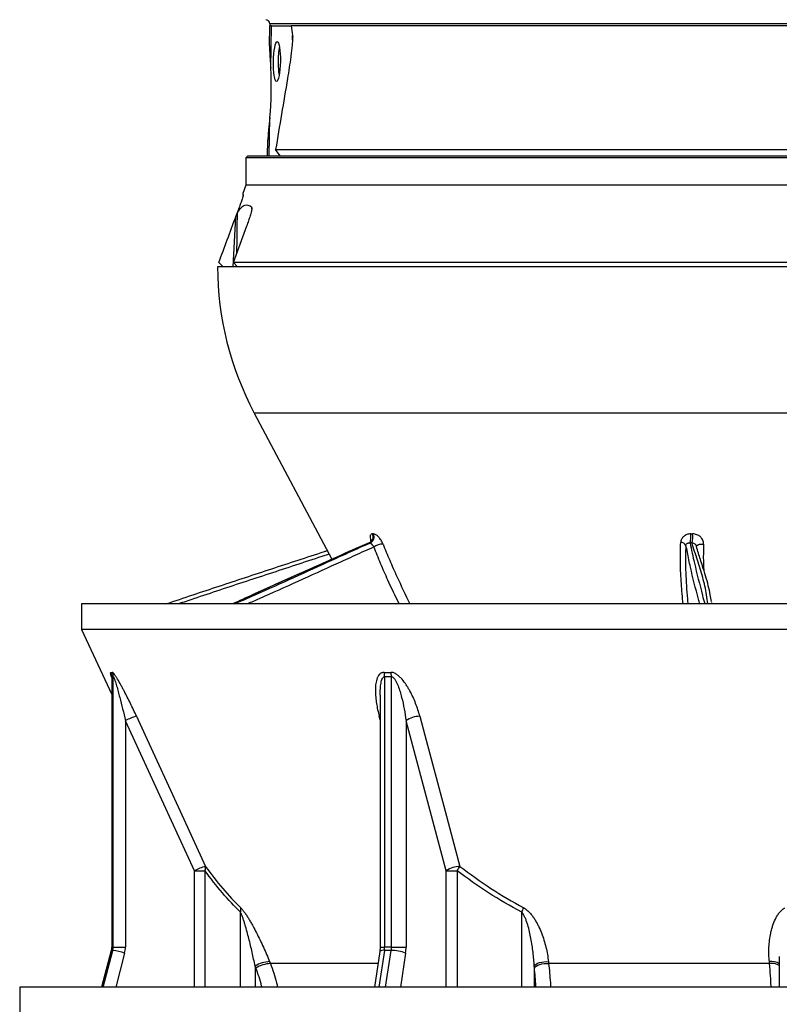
# Model space of a CAD drawing. Header units: millimetres. Extents: x 4080 to 7675, y 754 to 11989.
# Tile 2 of 6: x 4080 to 5894, y 2509 to 4859. Entities that reach past the tile are written whole.
import ezdxf

# ---------------------------------------------------------------- set-up
doc = ezdxf.new("R2010")
doc.units = ezdxf.units.MM
doc.header["$LTSCALE"] = 5

msp = doc.modelspace()

# ---------------------------------------------------------------- linework, layer by layer
at = {"color": 7, "linetype": 'Continuous', "lineweight": 25}
for p, q in [((4676.3, 4797.1), (4677.1, 4844.4)), ((4677, 4849.5), (4677.1, 4844.4)), ((4680.9, 4844.4), (4677.1, 4844.4)), ((4679.2, 4743.7), (4680.9, 4844.4)), ((4680.9, 4844.4), (4695.3, 4844.4)), ((4695.3, 4844.4), (4728.4, 4844.4)), ((7025.8, 4844.4), (4728.4, 4844.4)), ((4675.6, 4534.4), (4677.2, 4625.9)), ((4671.7, 4534.4), (4672.3, 4571.7)), ((4701.5, 4534.4), (4690.8, 4549.2)), ((4690.8, 4549.2), (7063.4, 4549.2)), ((4624.6, 4534.4), (4619.6, 4529.4)), ((4619.6, 4529.4), (4619.6, 4464.4)), ((7134.6, 4529.4), (4619.6, 4529.4)), ((4624.6, 4534.4), (7129.6, 4534.4)), ((4619.6, 4464.4), (4612.3, 4444.4)), ((4612.3, 4444.4), (4613.6, 4444.4)), ((7134.6, 4464.4), (4619.6, 4464.4)), ((4595.6, 4388.7), (4598.7, 4397)), ((4589.4, 4269.4), (4595.6, 4388.7)), ((4590.4, 4279.4), (4622, 4367.2)), ((4565.2, 4269.4), (4555.2, 4279.4)), ((7202.1, 4279.4), (4590.4, 4279.4)), ((4590.4, 4279.4), (4600.2, 4269.4)), ((7202.1, 4269.4), (4552.1, 4269.4)), ((4639.9, 3920.1), (4825.4, 3571.2)), ((4922.1, 3631.6), (4924.3, 3631.6)), ((5682.2, 3631.6), (5686.9, 3631.6)), ((4914.3, 3610.2), (4914.3, 3610.1)), ((4916.8, 3610.3), (4914.6, 3610.3)), ((5685.4, 3610.3), (5680.7, 3610.3)), ((4227.1, 3464.4), (4227.1, 3403.2)), ((7527.1, 3464.4), (4227.1, 3464.4)), ((5731.8, 3468.2), (5732.3, 3464.4)), ((4227.1, 3403.2), (4299.3, 3248.4)), ((7527.1, 3403.2), (4227.1, 3403.2)), ((4299.3, 3288.8), (4299.3, 2645)), ((4299.7, 3290.5), (4299.7, 2645)), ((4303.2, 2645), (4303.2, 3290.5)), ((4951.2, 3290.5), (4951.2, 2645)), ((4967.6, 2645), (4967.6, 3290.5)), ((4940.5, 3246.4), (4940.5, 2645)), ((4496.8, 2827.4), (4332.1, 3185.7)), ((4332.1, 3185.7), (4332.1, 2645)), ((5002.4, 3185.7), (5002.4, 2645)), ((5098.3, 2827.4), (5002.4, 3185.7)), ((4496.8, 2827.4), (4522.2, 2827.4)), ((5098.3, 2827.4), (5124.2, 2827.4)), ((4298.3, 2637.1), (4275.2, 2549.6)), ((4302.1, 2637.2), (4298.7, 2637.2)), ((4303.2, 2645), (4299.7, 2645)), ((4303.2, 2645), (4332.1, 2645)), ((4939.7, 2634.5), (4926.7, 2549.6)), ((4967, 2637.2), (4950.6, 2637.2)), ((4967.6, 2645), (4951.2, 2645)), ((4967.6, 2645), (5002.4, 2645)), ((4676.5, 2610.3), (4678.3, 2605.7)), ((5342.4, 2610.3), (5342.9, 2605.7)), ((5870.5, 2605.7), (5870.1, 2610.3)), ((5893.8, 2623), (5893.8, 2549.6)), ((4643.7, 2595.2), (4641.8, 2599.8)), ((5309, 2595.2), (5308.6, 2599.8)), ((5870.5, 2605.7), (5342.9, 2605.7)), ((4079.6, 2549.6), (4079.6, 2349.6)), ((7674.6, 2549.6), (4079.6, 2549.6))]:
    msp.add_line(p, q, dxfattribs=at)
at = {"color": 8, "linetype": 'Continuous', "lineweight": 25}
for p, q in [((7077.2, 4849.5), (4677, 4849.5)), ((4731.2, 4811.6), (4731.4, 4821.9)), ((4634.1, 4407.6), (4634.1, 4410.8)), ((7114.3, 3920.1), (4639.9, 3920.1)), ((5670.6, 3604.2), (5670.5, 3597.8)), ((4940.5, 3187.8), (4938.3, 3196.3)), ((4938.3, 3196.3), (4940.5, 3196.2)), ((4496.8, 2549.6), (4496.8, 2827.4)), ((4522.2, 2827.4), (4522.2, 2549.6)), ((5098.3, 2549.6), (5098.3, 2827.4)), ((5124.2, 2827.4), (5124.2, 2549.6)), ((4607.3, 2549.6), (4607.3, 2728.4)), ((5278.8, 2549.6), (5278.8, 2728.4)), ((4298.7, 2637.2), (4275.6, 2549.6)), ((4279, 2549.6), (4302.1, 2637.2)), ((4298.3, 2637.1), (4298.7, 2637.2)), ((4299.3, 2645), (4299.7, 2645)), ((4950.6, 2637.2), (4937.1, 2549.6)), ((4940.5, 2645), (4951.2, 2645)), ((4953.5, 2549.6), (4967, 2637.2)), ((4330.3, 2630.7), (4308.9, 2549.6)), ((5001.3, 2630.7), (4988.8, 2549.6)), ((4641.8, 2599.8), (4641.8, 2549.6)), ((4935.3, 2605.7), (4678.3, 2605.7)), ((5308.6, 2599.8), (5308.6, 2549.6))]:
    msp.add_line(p, q, dxfattribs=at)
at = {"color": 8, "linetype": 'Continuous', "lineweight": 25, "flags": 128}
msp.add_lwpolyline([(5696, 3601), (5696.1, 3601.9), (5697, 3603.5), (5698.5, 3604.8), (5700.7, 3606), (5703.3, 3606.8), (5706.4, 3607.3), (5709.6, 3607.5), (5713, 3607.4)], dxfattribs=at)
at = {"color": 7, "linetype": 'Continuous', "lineweight": 25, "flags": 128}
for points in [[(4358.6, 3196.3), (4379.4, 3151), (4462.7, 2969.7), (4523.3, 2837.9)], [(5035.2, 3196.3), (5047.3, 3151), (5095.7, 2969.7), (5131, 2837.9)], [(5308.6, 2599.8), (5310.2, 2602.1), (5313, 2604.4), (5316.7, 2606.4), (5321.2, 2608.1), (5326.3, 2609.4), (5331.7, 2610.2), (5337.2, 2610.5), (5342.4, 2610.3)], [(5309, 2595.2), (5310.7, 2597.5), (5313.5, 2599.7), (5317.2, 2601.8), (5321.7, 2603.5), (5326.8, 2604.8), (5332.2, 2605.6), (5337.7, 2605.9), (5342.9, 2605.7)]]:
    msp.add_lwpolyline(points, dxfattribs=at)
at = {"color": 7, "linetype": 'Continuous', "lineweight": 25}
for centre, radius, start, end in [((4667, 4849.3), 10, 1, 89), ((4881.7, 4762.8), 184.8, 169.774, 181.0469), ((4905.9, 4757.5), 209, 179.4731, 188.544), ((5302.1, 4272.2), 750, 180.2137, 208), ((4908.1, 3624.5), 15.7, 294.6517, 26.6089), ((4910.3, 3624.5), 15.7, 294.7632, 26.5811), ((5630.1, 3624.6), 52.6, 344.1984, 7.5954), ((5633.5, 3624.6), 53.8, 344.566, 7.4218), ((4946.4, 3572.8), 34.5, 88.4511, 127.2289), ((5658.8, 3597.9), 13.4, 28.038, 91.7634), ((4274.4, 3290.6), 25.3, 359.8495, 24.536), ((4277.8, 3290.5), 25.4, 0.1234, 24.7633), ((4910.2, 3291.1), 41, 359.1843, 14.0912), ((4926.2, 3290.2), 41.3, 0.4437, 15.2699), ((4399.7, 3054.9), 147.3, 106.1885, 117.3022), ((5036.4, 3136.3), 60, 91.2099, 124.5416), ((4564.7, 2695.7), 148.2, 106.2426, 117.2807), ((4506.2, 2834.3), 17.4, 336.6502, 12.0965), ((5132.3, 2777.9), 60, 91.2931, 124.5466), ((5035.7, 2891.6), 109.3, 324.009, 330.5917), ((4586.7, 2734.4), 21.4, 343.6873, 12.2331), ((5183.6, 2776.3), 106.6, 333.2497, 339.4536), ((4269.2, 2645), 30.4, 345.2224, 0.003), ((4272.7, 2645), 30.4, 345.2224, 0.003), ((4264.2, 2407.8), 232.5, 73.4845, 80.601), ((4276.3, 2645), 55.8, 345.2224, 0.003), ((4900, 2644.9), 51.2, 351.3237, 0.0395), ((4916.3, 2644.9), 51.2, 351.3237, 0.0395), ((4966.9, 2542.3), 94.9, 68.7155, 89.9366), ((4908.5, 2644.9), 93.9, 351.3237, 0.0395), ((4678.9, 2540.2), 70.2, 91.9826, 121.9039), ((4680.8, 2535.6), 70.2, 91.9749, 121.9091)]:
    msp.add_arc(centre, radius, start, end, dxfattribs=at)
at = {"color": 8, "linetype": 'Continuous', "lineweight": 25}
for centre, radius, start, end in [((4947.9, 2624.6), 12.8, 77.9891, 129.6665), ((5876, 2581.9), 29.1, 52.2579, 101.7185), ((5876.4, 2575.9), 30.4, 55.0345, 101.0645)]:
    msp.add_arc(centre, radius, start, end, dxfattribs=at)
at = {"color": 7, "linetype": 'Continuous', "lineweight": 25}
msp.add_ellipse((4693.9, 4759.4), major_axis=(0.8, 47.5), ratio=0.173595, dxfattribs=at)
for centre, major_axis, ratio, start_param, end_param in [((4655.8, 4684.4), (2.6, 140), 0.17627, 4.284473, 5.152816), ((4610.9, 4394.4), (2.5, 47.5), 0.000272, 0.000014, 0.306585), ((4610.9, 4394.4), (2.5, 47.5), 0.000272, 6.002296, 6.2832), ((4597.2, 4418.6), (3.7, 353.2), 0.007399, 4.375626, 4.658226), ((4597.2, 4418.6), (3.7, 353.2), 0.007399, 4.276475, 4.283295)]:
    msp.add_ellipse(centre, major_axis=major_axis, ratio=ratio, start_param=start_param, end_param=end_param, dxfattribs=at)
for points in [[(4728.4, 4844.4), (4729.4, 4837.1), (4730.4, 4829.6), (4731.4, 4821.9)], [(4719.3, 4718.8), (4709.8, 4662.3), (4700.3, 4605.7), (4690.8, 4549.2)], [(4613.3, 4439.3), (4613.4, 4441.3), (4613.5, 4443), (4613.6, 4444.4)], [(4613.3, 4439.3), (4613.4, 4441.4), (4613.5, 4443), (4613.5, 4444.4)], [(4555.2, 4279.4), (4568.7, 4315.8), (4582.2, 4352.3), (4595.6, 4388.7)], [(4297.4, 3301.1), (4298.5, 3301), (4299.7, 3301), (4300.8, 3301.1)], [(4950, 3301.1), (4955.4, 3301), (4960.7, 3301), (4966.1, 3301.1)], [(4303.2, 3290.5), (4302, 3290.5), (4300.8, 3290.5), (4299.7, 3290.5)], [(4967.6, 3290.5), (4962.1, 3290.5), (4956.7, 3290.5), (4951.2, 3290.5)]]:
    msp.add_open_spline(points, degree=3, dxfattribs=at)
for points, knots in [([(4731.4, 4821.9), (4731.5, 4821.1), (4731.6, 4820.1), (4731.6, 4818.1), (4731.6, 4817.1), (4731.5, 4814), (4731.3, 4811.9), (4730.9, 4805.5), (4730.5, 4801.3), (4729.6, 4792.6), (4729.2, 4788.3), (4728.1, 4779.6), (4727.6, 4775.3), (4725.9, 4762.3), (4724.7, 4753.6), (4722.1, 4736.2), (4720.7, 4727.5), (4719.3, 4718.8)], [0, 0, 0, 0, 0.03125, 0.03125, 0.0625, 0.0625, 0.125, 0.125, 0.25, 0.25, 0.375, 0.375, 0.5, 0.5, 0.75, 0.75, 1, 1, 1, 1]), ([(4676.3, 4797.1), (4676.2, 4790.1), (4676.5, 4782.1), (4677.3, 4770.9), (4677.4, 4768.6), (4677.8, 4763.9), (4677.9, 4761.5), (4678.5, 4754.1), (4678.8, 4749), (4679.2, 4743.7)], [0, 0, 0, 0, 0.5, 0.5, 0.625, 0.625, 0.75, 0.75, 1, 1, 1, 1]), ([(4677.2, 4625.9), (4676.1, 4615.2), (4675, 4605.3), (4673.8, 4593.9), (4673.6, 4591.7), (4673.2, 4587.3), (4673.1, 4585.2), (4672.6, 4579.1), (4672.4, 4575.3), (4672.3, 4571.7)], [0, 0, 0, 0, 0.5, 0.5, 0.625, 0.625, 0.75, 0.75, 1, 1, 1, 1]), ([(4613.3, 4439.3), (4613.3, 4439.2), (4613.3, 4439), (4613.2, 4438.6), (4613.1, 4438.3), (4612.9, 4437.4), (4612.6, 4436.7), (4611.9, 4434.5), (4611.4, 4432.8), (4610.3, 4429.5), (4609.7, 4427.7), (4608.5, 4424.3), (4607.9, 4422.5), (4606, 4417.3), (4604.8, 4413.7), (4602.2, 4406.6), (4600.9, 4403), (4599.6, 4399.4)], [0, 0, 0, 0, 0.03125, 0.03125, 0.0625, 0.0625, 0.125, 0.125, 0.25, 0.25, 0.375, 0.375, 0.5, 0.5, 0.75, 0.75, 1, 1, 1, 1]), ([(4634.1, 4410.8), (4628.4, 4416), (4622.6, 4417.6), (4614, 4414.7), (4611.1, 4412.8), (4605.3, 4407.4), (4602.4, 4403.8), (4599.6, 4399.4)], [0, 0, 0, 0, 0.5, 0.5, 0.75, 0.75, 1, 1, 1, 1]), ([(4634.1, 4410.8), (4634.2, 4410.7), (4634.3, 4410.6), (4634.4, 4410.1), (4634.4, 4409.9), (4634.4, 4409), (4634.3, 4408.2), (4634, 4406.6), (4633.8, 4405.8), (4633.5, 4404.1), (4633.3, 4403.1), (4632.6, 4400.4), (4632.1, 4398.5), (4631, 4394.7), (4630.5, 4392.8), (4628.7, 4387), (4627.4, 4383.1), (4624.8, 4375.1), (4623.4, 4371.2), (4622, 4367.2)], [0, 0, 0, 0, 0.03125, 0.03125, 0.0625, 0.0625, 0.125, 0.125, 0.1875, 0.1875, 0.25, 0.25, 0.375, 0.375, 0.5, 0.5, 0.75, 0.75, 1, 1, 1, 1]), ([(4947.4, 3607.4), (4946.8, 3608.9), (4946.1, 3610.4), (4944.5, 3613.5), (4943.6, 3615), (4941.8, 3617.9), (4940.8, 3619.3), (4939.3, 3621.3), (4938.7, 3622), (4937.6, 3623.2), (4936.6, 3624.4), (4935.5, 3625.5), (4934.4, 3626.5), (4933.8, 3627), (4932.2, 3628.3), (4931.1, 3629.1), (4929, 3630.3), (4927.9, 3630.8), (4926, 3631.4), (4925.1, 3631.6), (4924.3, 3631.6)], [0, 0, 0, 0, 0.125, 0.125, 0.25, 0.25, 0.375, 0.375, 0.4375, 0.4375, 0.5, 0.5625, 0.5625, 0.625, 0.625, 0.75, 0.75, 0.875, 0.875, 1, 1, 1, 1]), ([(5682.2, 3631.6), (5680.7, 3631.6), (5679.1, 3631.4), (5676.1, 3630.9), (5674.6, 3630.5), (5671.8, 3629.5), (5670.5, 3628.9), (5667.9, 3627.5), (5666.8, 3626.6), (5664.6, 3624.8), (5663.6, 3623.8), (5661.9, 3621.6), (5661.2, 3620.4), (5659.9, 3618), (5659.4, 3616.7), (5658.7, 3614), (5658.5, 3612.7), (5658.4, 3611.3)], [0, 0, 0, 0, 0.125, 0.125, 0.25, 0.25, 0.375, 0.375, 0.5, 0.5, 0.625, 0.625, 0.75, 0.75, 0.875, 0.875, 1, 1, 1, 1]), ([(5713, 3607.4), (5713.1, 3608.9), (5712.9, 3610.4), (5712.4, 3613.5), (5711.9, 3615), (5710.7, 3617.9), (5709.9, 3619.3), (5708.5, 3621.3), (5708, 3622), (5706.9, 3623.2), (5705.7, 3624.4), (5704.4, 3625.5), (5703, 3626.5), (5702.3, 3627), (5700.1, 3628.3), (5698.6, 3629.1), (5695.4, 3630.3), (5693.7, 3630.8), (5690.3, 3631.4), (5688.6, 3631.6), (5686.9, 3631.6)], [0, 0, 0, 0, 0.125, 0.125, 0.25, 0.25, 0.375, 0.375, 0.4375, 0.4375, 0.5, 0.5625, 0.5625, 0.625, 0.625, 0.75, 0.75, 0.875, 0.875, 1, 1, 1, 1]), ([(4914.1, 3610.5), (4906.7, 3607.3), (4874.6, 3593.2), (4819.4, 3568.6), (4734.3, 3530.4), (4656.6, 3495.7), (4603.7, 3471.6), (4587.9, 3464.4)], [0, 0, 0, 0, 0.0665837, 0.2906348, 0.5064065, 0.852813, 1, 1, 1, 1]), ([(4919.8, 3616.6), (4919.8, 3616.6), (4919.8, 3616.7), (4919.5, 3615.1), (4917.7, 3612.6), (4915.6, 3610.7), (4914.4, 3610.4), (4914.3, 3610.4)], [0, 0, 0, 0, 0.119185, 0.377511, 0.653535, 0.978079, 1, 1, 1, 1]), ([(4916.8, 3610.3), (4917, 3610.2), (4917.2, 3610.1), (4917.6, 3609.8), (4917.9, 3609.5), (4918.4, 3609), (4918.8, 3608.6), (4919.5, 3607.9), (4919.9, 3607.4), (4920.8, 3606.5), (4921.2, 3605.9), (4922.1, 3604.8), (4922.6, 3604.3), (4923.5, 3603.1), (4923.9, 3602.5), (4924.8, 3601.4), (4925.2, 3600.9), (4925.5, 3600.4)], [0, 0, 0, 0, 0.125, 0.125, 0.25, 0.25, 0.375, 0.375, 0.5, 0.5, 0.625, 0.625, 0.75, 0.75, 0.875, 0.875, 1, 1, 1, 1]), ([(5670.5, 3597.8), (5670.1, 3589), (5669.3, 3569.3), (5670.4, 3529.1), (5672.9, 3493.1), (5675.1, 3468.1), (5675.5, 3463.9)], [0, 0, 0, 0, 0.197608, 0.443283, 0.904865, 1, 1, 1, 1]), ([(5670.6, 3604.2), (5670.7, 3605.2), (5671.1, 3606.1), (5672.2, 3607.7), (5672.9, 3608.4), (5674.3, 3609.2), (5674.7, 3609.4), (5675.8, 3609.8), (5676.3, 3610), (5677.5, 3610.2), (5678.1, 3610.3), (5679.4, 3610.4), (5680, 3610.4), (5680.7, 3610.3)], [0, 0, 0, 0, 0.25, 0.25, 0.5, 0.5, 0.625, 0.625, 0.75, 0.75, 0.875, 0.875, 1, 1, 1, 1]), ([(5731.6, 3469.9), (5730.8, 3475.3), (5728.8, 3487.9), (5724.4, 3508.6), (5717.9, 3531.6), (5709.6, 3557.4), (5702, 3581.1), (5697.4, 3596.4), (5695.9, 3602.4), (5695.8, 3602.7)], [0, 0, 0, 0, 0.1196804, 0.2803993, 0.456703, 0.6293532, 0.8689068, 0.9935042, 1, 1, 1, 1]), ([(4429, 3464.4), (4450.5, 3471.7), (4513.5, 3492.9), (4618.6, 3527.8), (4723.4, 3562.1), (4788.7, 3583.4), (4812.1, 3591), (4814.5, 3591.8)], [0, 0, 0, 0, 0.168851, 0.493829, 0.818775, 0.981252, 1, 1, 1, 1]), ([(4299.2, 3291.1), (4299.2, 3291.1), (4299.2, 3291.2), (4299.3, 3290.4), (4299.3, 3289.7), (4299.3, 3289.1), (4299.3, 3288.8)], [0, 0, 0, 0, 0.226749, 0.657109, 0.871626, 1, 1, 1, 1]), ([(4358.6, 3196.3), (4356.2, 3201.4), (4353.9, 3206.5), (4349, 3216.7), (4346.6, 3221.7), (4341.7, 3231.8), (4339.2, 3236.8), (4334.2, 3246.7), (4331.7, 3251.7), (4327.8, 3259), (4326.5, 3261.5), (4323.9, 3266.3), (4322.6, 3268.7), (4318.7, 3275.7), (4316.1, 3280.2), (4312.2, 3286.6), (4311, 3288.7), (4308.5, 3292.5), (4307.3, 3294.3), (4305, 3297.5), (4303.9, 3298.8), (4302.5, 3300.2), (4302.1, 3300.5), (4301.4, 3301), (4301.1, 3301.1), (4300.8, 3301.1)], [0, 0, 0, 0, 0.125, 0.125, 0.25, 0.25, 0.375, 0.375, 0.5, 0.5, 0.5625, 0.5625, 0.625, 0.625, 0.75, 0.75, 0.8125, 0.8125, 0.875, 0.875, 0.9375, 0.9375, 0.96875, 0.96875, 1, 1, 1, 1]), ([(4950, 3301.1), (4948.8, 3301.1), (4947.6, 3301), (4945.5, 3300.5), (4944.5, 3300.2), (4942.5, 3299.2), (4941.7, 3298.7), (4940, 3297.4), (4939.2, 3296.6), (4937.1, 3294.3), (4936, 3292.5), (4934.5, 3289.6), (4934.1, 3288.6), (4933.2, 3286.6), (4932.9, 3285.5), (4931.2, 3280.1), (4930.3, 3275.6), (4929.5, 3268.6), (4929.4, 3266.2), (4929.1, 3261.4), (4929.1, 3259), (4929.2, 3251.6), (4929.4, 3246.7), (4930.3, 3236.8), (4931, 3231.7), (4933.3, 3216.7), (4935.5, 3206.5), (4938.3, 3196.3)], [0, 0, 0, 0, 0.03125, 0.03125, 0.0625, 0.0625, 0.09375, 0.09375, 0.125, 0.125, 0.1875, 0.1875, 0.21875, 0.21875, 0.25, 0.25, 0.375, 0.375, 0.4375, 0.4375, 0.5, 0.5, 0.625, 0.625, 0.75, 0.75, 1, 1, 1, 1]), ([(5035.2, 3196.3), (5033.8, 3201.4), (5032.3, 3206.5), (5029, 3216.7), (5027.2, 3221.7), (5023.3, 3231.8), (5021.3, 3236.8), (5016.7, 3246.7), (5014.3, 3251.7), (5010.4, 3259), (5009, 3261.5), (5006.1, 3266.3), (5004.6, 3268.7), (5000, 3275.7), (4996.6, 3280.2), (4991, 3286.6), (4989.1, 3288.7), (4984.9, 3292.5), (4982.8, 3294.3), (4978.2, 3297.5), (4975.8, 3298.8), (4972.2, 3300.2), (4970.9, 3300.5), (4968.5, 3301), (4967.3, 3301.1), (4966.1, 3301.1)], [0, 0, 0, 0, 0.125, 0.125, 0.25, 0.25, 0.375, 0.375, 0.5, 0.5, 0.5625, 0.5625, 0.625, 0.625, 0.75, 0.75, 0.8125, 0.8125, 0.875, 0.875, 0.9375, 0.9375, 0.96875, 0.96875, 1, 1, 1, 1]), ([(4303.2, 3290.5), (4303.3, 3290.6), (4303.4, 3290.5), (4303.7, 3290.2), (4303.8, 3289.9), (4304.2, 3289.3), (4304.3, 3289), (4304.7, 3288.2), (4304.8, 3287.8), (4305.4, 3286.6), (4305.7, 3285.6), (4306.4, 3283.7), (4306.8, 3282.7), (4307.8, 3279.6), (4308.5, 3277.5), (4309.8, 3273.1), (4310.5, 3270.9), (4312.4, 3264.2), (4313.7, 3259.7), (4316.1, 3250.6), (4317.3, 3246), (4320.9, 3232.2), (4323.3, 3222.9), (4327.8, 3204.3), (4330, 3195), (4332.1, 3185.7)], [0, 0, 0, 0, 0.015625, 0.015625, 0.03125, 0.03125, 0.046875, 0.046875, 0.0625, 0.0625, 0.09375, 0.09375, 0.125, 0.125, 0.1875, 0.1875, 0.25, 0.25, 0.375, 0.375, 0.5, 0.5, 0.75, 0.75, 1, 1, 1, 1]), ([(4967.6, 3290.5), (4968.1, 3290.6), (4968.6, 3290.5), (4969.6, 3290.2), (4970.1, 3289.9), (4971, 3289.3), (4971.5, 3289), (4972.3, 3288.2), (4972.8, 3287.8), (4973.9, 3286.6), (4974.7, 3285.6), (4976, 3283.7), (4976.6, 3282.7), (4978.4, 3279.6), (4979.5, 3277.5), (4981.5, 3273.1), (4982.4, 3270.9), (4985, 3264.2), (4986.6, 3259.7), (4989.4, 3250.6), (4990.6, 3246), (4994.2, 3232.2), (4996.2, 3222.9), (4999.7, 3204.3), (5001.1, 3195), (5002.4, 3185.7)], [0, 0, 0, 0, 0.015625, 0.015625, 0.03125, 0.03125, 0.046875, 0.046875, 0.0625, 0.0625, 0.09375, 0.09375, 0.125, 0.125, 0.1875, 0.1875, 0.25, 0.25, 0.375, 0.375, 0.5, 0.5, 0.75, 0.75, 1, 1, 1, 1]), ([(4607.3, 2728.4), (4592.3, 2742.6), (4577.8, 2758.1), (4549.5, 2791.2), (4535.7, 2808.9), (4522.2, 2827.4)], [0, 0, 0, 0, 0.5, 0.5, 1, 1, 1, 1]), ([(4523.3, 2837.9), (4536.7, 2819.5), (4550.4, 2801.8), (4578.5, 2768.7), (4592.9, 2753.2), (4607.7, 2738.9)], [0, 0, 0, 0, 0.5, 0.5, 1, 1, 1, 1]), ([(5278.8, 2728.4), (5251.6, 2742.6), (5225.2, 2758.1), (5173.8, 2791.2), (5148.7, 2808.9), (5124.2, 2827.4)], [0, 0, 0, 0, 0.5, 0.5, 1, 1, 1, 1]), ([(5131, 2837.9), (5155.2, 2819.5), (5179.9, 2801.8), (5230.6, 2768.7), (5256.6, 2753.2), (5283.4, 2738.9)], [0, 0, 0, 0, 0.5, 0.5, 1, 1, 1, 1]), ([(4641.8, 2599.8), (4639.6, 2610.7), (4637.2, 2621.7), (4632.3, 2643.7), (4629.7, 2654.6), (4625.5, 2671), (4624.1, 2676.4), (4621.1, 2687.2), (4619.6, 2692.7), (4617.2, 2700.7), (4616.4, 2703.4), (4614.8, 2708.7), (4613.9, 2711.3), (4612.2, 2716.5), (4611.2, 2719), (4609.8, 2722.7), (4609.3, 2723.9), (4608.3, 2726.2), (4607.8, 2727.3), (4607.3, 2728.4)], [0, 0, 0, 0, 0.25, 0.25, 0.5, 0.5, 0.625, 0.625, 0.75, 0.75, 0.8125, 0.8125, 0.875, 0.875, 0.9375, 0.9375, 0.96875, 0.96875, 1, 1, 1, 1]), ([(4607.7, 2738.9), (4609.2, 2737.4), (4610.8, 2735.6), (4613.3, 2732.6), (4614.1, 2731.5), (4615.7, 2729.3), (4616.6, 2728.1), (4619, 2724.6), (4620.7, 2722.1), (4623.9, 2717.1), (4625.5, 2714.5), (4628.7, 2709.2), (4630.2, 2706.5), (4633.4, 2701.1), (4634.9, 2698.4), (4639.4, 2690.1), (4642.4, 2684.5), (4648.1, 2673.3), (4650.9, 2667.7), (4656.4, 2656.3), (4659.1, 2650.5), (4666.9, 2633.3), (4671.9, 2621.8), (4676.5, 2610.3)], [0, 0, 0, 0, 0.0625, 0.0625, 0.09375, 0.09375, 0.125, 0.125, 0.1875, 0.1875, 0.25, 0.25, 0.3125, 0.3125, 0.375, 0.375, 0.5, 0.5, 0.625, 0.625, 0.75, 0.75, 1, 1, 1, 1]), ([(5308.6, 2599.8), (5308, 2610.7), (5307.1, 2621.7), (5304.5, 2643.7), (5302.8, 2654.6), (5299.7, 2671), (5298.6, 2676.4), (5296, 2687.2), (5294.6, 2692.7), (5292.1, 2700.7), (5291.3, 2703.4), (5289.4, 2708.7), (5288.4, 2711.3), (5286.2, 2716.5), (5285, 2719), (5282.9, 2722.7), (5282.2, 2723.9), (5280.6, 2726.2), (5279.7, 2727.3), (5278.8, 2728.4)], [0, 0, 0, 0, 0.25, 0.25, 0.5, 0.5, 0.625, 0.625, 0.75, 0.75, 0.8125, 0.8125, 0.875, 0.875, 0.9375, 0.9375, 0.96875, 0.96875, 1, 1, 1, 1]), ([(5283.4, 2738.9), (5286.2, 2737.4), (5288.8, 2735.6), (5292.4, 2732.6), (5293.6, 2731.5), (5295.9, 2729.3), (5297, 2728.1), (5300.2, 2724.6), (5302.2, 2722.1), (5305.9, 2717.1), (5307.7, 2714.5), (5311.1, 2709.2), (5312.7, 2706.5), (5315.7, 2701.1), (5317.1, 2698.4), (5321.2, 2690.1), (5323.6, 2684.5), (5328, 2673.3), (5329.9, 2667.7), (5333.5, 2656.3), (5335.1, 2650.5), (5339.2, 2633.3), (5341.2, 2621.8), (5342.4, 2610.3)], [0, 0, 0, 0, 0.0625, 0.0625, 0.09375, 0.09375, 0.125, 0.125, 0.1875, 0.1875, 0.25, 0.25, 0.3125, 0.3125, 0.375, 0.375, 0.5, 0.5, 0.625, 0.625, 0.75, 0.75, 1, 1, 1, 1]), ([(5870.1, 2610.3), (5868.9, 2621.8), (5868.6, 2633.3), (5869.4, 2650.3), (5869.9, 2656), (5871.3, 2667.3), (5872.3, 2673), (5874, 2681.4), (5874.7, 2684.2), (5876.2, 2689.8), (5877, 2692.6), (5879.7, 2700.9), (5881.8, 2706.4), (5885.7, 2714.3), (5887.1, 2717), (5890.2, 2722), (5891.8, 2724.5), (5894.6, 2728), (5895.6, 2729.2), (5897.6, 2731.4), (5898.7, 2732.5), (5902.1, 2735.6), (5904.6, 2737.4), (5907.4, 2738.9)], [0, 0, 0, 0, 0.25, 0.25, 0.375, 0.375, 0.5, 0.5, 0.5625, 0.5625, 0.625, 0.625, 0.75, 0.75, 0.8125, 0.8125, 0.875, 0.875, 0.90625, 0.90625, 0.9375, 0.9375, 1, 1, 1, 1]), ([(4299.3, 2645), (4299.3, 2644.1), (4299.2, 2641.4), (4298.7, 2638.8), (4298.3, 2637.1)], [0, 0, 0, 0, 0.339551, 1, 1, 1, 1]), ([(4940.5, 2645), (4940.5, 2643.8), (4940.5, 2640.2), (4940, 2636.8), (4939.7, 2634.5)], [0, 0, 0, 0, 0.340163, 1, 1, 1, 1])]:
    msp.add_open_spline(points, degree=3, knots=knots, dxfattribs=at)
at = {"color": 8, "linetype": 'Continuous', "lineweight": 25}
for points, knots in [([(4922.1, 3631.6), (4921.7, 3631.5), (4920, 3631.4), (4917.6, 3629.8), (4916.4, 3625.3), (4916.7, 3619.8), (4918.1, 3615.7), (4918.6, 3614.1)], [0, 0, 0, 0, 0.062971, 0.325088, 0.586099, 0.840807, 1, 1, 1, 1]), ([(4914.6, 3610.3), (4877.9, 3594.1), (4783.2, 3552.4), (4676.3, 3504.2), (4604.2, 3471.6), (4589.3, 3464.8), (4588.5, 3464.4)], [0, 0, 0, 0, 0.333704, 0.860336, 0.992003, 1, 1, 1, 1]), ([(4592.5, 3464.4), (4609, 3471.7), (4657.3, 3492.9), (4735.1, 3527.8), (4810.1, 3562.1), (4870.4, 3589.4), (4900.9, 3603.2), (4916.5, 3610.1), (4916.8, 3610.3)], [0, 0, 0, 0, 0.147184, 0.43046, 0.713708, 0.855336, 0.996958, 1, 1, 1, 1]), ([(4925.5, 3600.4), (4910.4, 3593.6), (4880, 3580.1), (4819.9, 3552.4), (4744.6, 3518.3), (4673.9, 3486.6), (4632.8, 3468.5), (4623.5, 3464.4)], [0, 0, 0, 0, 0.151763, 0.303535, 0.607074, 0.911193, 1, 1, 1, 1]), ([(4914.6, 3610.3), (4914.5, 3610.3), (4914.4, 3610.4), (4914.4, 3610.3), (4914.3, 3610.2)], [0, 0, 0, 0, 0.437823, 1, 1, 1, 1]), ([(4985.8, 3464.4), (4976.8, 3483.4), (4961.4, 3515.5), (4941.3, 3560.9), (4930.8, 3587.2), (4925.5, 3600.4)], [0, 0, 0, 0, 0.4192886, 0.709681, 1, 1, 1, 1]), ([(4947.4, 3607.4), (4952.6, 3594.5), (4963.1, 3568.8), (4984.3, 3521.1), (5000.8, 3486.3), (5011.2, 3464.4)], [0, 0, 0, 0, 0.270907, 0.541884, 1, 1, 1, 1]), ([(5664.1, 3464.4), (5662.6, 3480.6), (5659.6, 3513.2), (5657, 3562.2), (5657.9, 3594.9), (5658.4, 3611.3)], [0, 0, 0, 0, 0.329211, 0.664679, 1, 1, 1, 1]), ([(5703.8, 3464.4), (5702.8, 3468.1), (5694.8, 3497.5), (5686.1, 3532.1), (5677.6, 3569.9), (5675, 3588), (5672.1, 3598.8), (5670.6, 3604.2)], [0, 0, 0, 0, 0.078431, 0.627769, 0.751856, 0.875961, 1, 1, 1, 1]), ([(5680.7, 3610.3), (5684, 3594.1), (5692.6, 3552.4), (5705.5, 3504.2), (5713.7, 3471.6), (5715.9, 3464.8), (5716, 3464.4)], [0, 0, 0, 0, 0.333704, 0.860336, 0.992003, 1, 1, 1, 1]), ([(5685.4, 3610.3), (5686.5, 3610.1), (5688.7, 3609.7), (5691.8, 3608.1), (5693.5, 3606.5), (5694.8, 3604.9), (5695.6, 3603.7), (5695.7, 3602.8), (5695.7, 3602.7)], [0, 0, 0, 0, 0.262439, 0.509383, 0.696687, 0.739596, 0.965393, 1, 1, 1, 1]), ([(5723.4, 3464.4), (5722.4, 3471.7), (5719.6, 3492.9), (5711.5, 3527.8), (5700.3, 3562.1), (5691.7, 3589.4), (5687.3, 3603.2), (5685.4, 3610.1), (5685.4, 3610.3)], [0, 0, 0, 0, 0.147184, 0.43046, 0.713708, 0.855336, 0.996958, 1, 1, 1, 1]), ([(5713, 3607.4), (5712.6, 3594.5), (5712, 3573.9), (5713, 3553.3), (5713.4, 3545.5)], [0, 0, 0, 0, 0.625343, 1, 1, 1, 1]), ([(4819, 3583.3), (4815.6, 3582.2), (4791.2, 3574.4), (4725.1, 3552.4), (4620.2, 3518.3), (4524.5, 3486.6), (4470.8, 3468.5), (4458.7, 3464.4)], [0, 0, 0, 0, 0.028191, 0.202074, 0.549832, 0.898256, 1, 1, 1, 1]), ([(4299.3, 3288.8), (4298.9, 3290), (4297.9, 3293.2), (4296.8, 3297.3), (4296.4, 3300.6), (4297.1, 3301), (4297.4, 3301.1)], [0, 0, 0, 0, 0.1714399, 0.4790279, 0.7685948, 1, 1, 1, 1]), ([(4299.4, 3288.8), (4299.3, 3289.2), (4299.3, 3290), (4299.4, 3290.5), (4299.6, 3290.5), (4299.7, 3290.5)], [0, 0, 0, 0, 0.294779, 0.754756, 1, 1, 1, 1]), ([(4940.6, 3246.9), (4940.6, 3247.1), (4940.3, 3252), (4940.9, 3261.7), (4942.2, 3275), (4944.6, 3284.9), (4947.9, 3289.5), (4950, 3290.5), (4950.9, 3290.5), (4951.2, 3290.5)], [0, 0, 0, 0, 0.011466, 0.299595, 0.589971, 0.839495, 0.934565, 0.977245, 1, 1, 1, 1]), ([(4657.9, 2549.6), (4657.7, 2550.4), (4656.1, 2558.7), (4651.5, 2574), (4646.3, 2588.1), (4643.7, 2595.2)], [0, 0, 0, 0, 0.0510733, 0.5255341, 1, 1, 1, 1]), ([(4678.3, 2605.7), (4681.2, 2598.3), (4686.8, 2583.3), (4692.3, 2564.5), (4694.6, 2553), (4695.2, 2549.6)], [0, 0, 0, 0, 0.41025, 0.820497, 1, 1, 1, 1]), ([(5312.7, 2549.6), (5312.6, 2550.4), (5312.2, 2558.7), (5311.1, 2574), (5309.7, 2588.1), (5309, 2595.2)], [0, 0, 0, 0, 0.051073, 0.525534, 1, 1, 1, 1]), ([(5342.9, 2605.7), (5343.7, 2598.3), (5345.3, 2583.3), (5346.8, 2564.5), (5347.4, 2553), (5347.6, 2549.6)], [0, 0, 0, 0, 0.41025, 0.820497, 1, 1, 1, 1]), ([(5874.4, 2549.6), (5874.4, 2550.5), (5874, 2559.6), (5872.8, 2578.6), (5871.4, 2596), (5870.5, 2605.7)], [0, 0, 0, 0, 0.046789, 0.468716, 1, 1, 1, 1])]:
    msp.add_open_spline(points, degree=3, knots=knots, dxfattribs=at)

doc.saveas('drawing.dxf')
